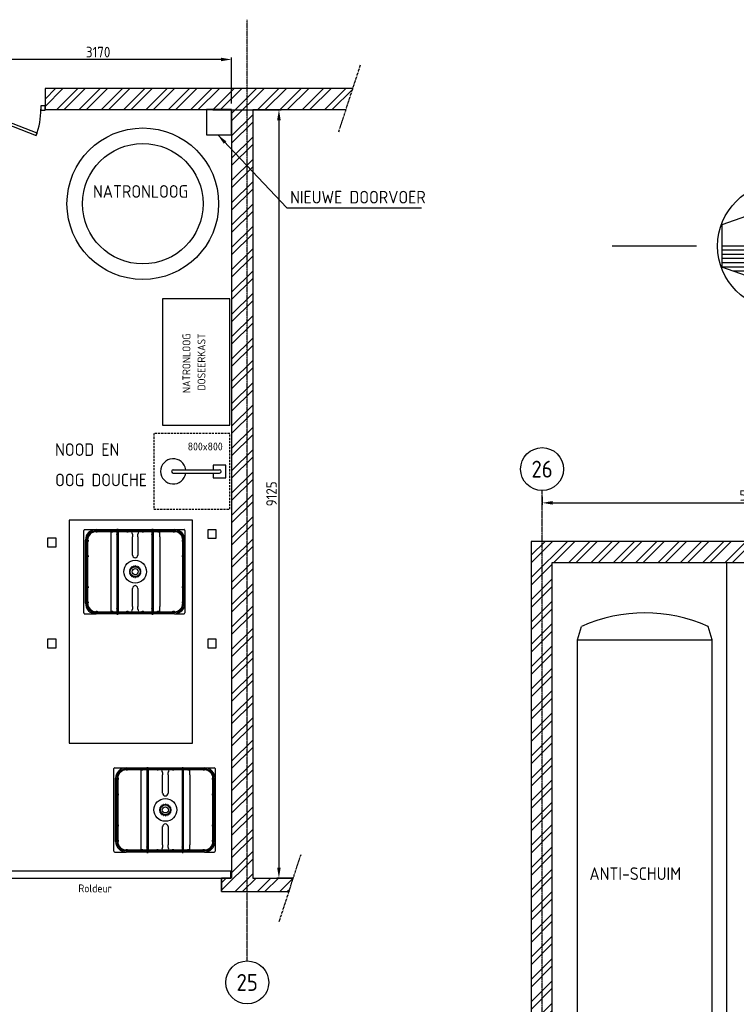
# Model space of a CAD drawing. Header units: metres. Extents: x -82085 to 58758, y -66901 to 95305.
# Tile 115 of 135: x 28091 to 36597, y 28683 to 40376. Entities that reach past the tile are written whole.
import ezdxf
from ezdxf.enums import TextEntityAlignment as Align

# ---------------------------------------------------------------- set-up
doc = ezdxf.new("R2010")
doc.units = ezdxf.units.M
doc.header["$MEASUREMENT"] = 0
doc.header["$PDSIZE"] = -1
for name, pattern in [('CENTER', [50.8, 31.75, -6.35, 6.35, -6.35]), ('CENTER-LN', [19, 10, -3, 3, -3]), ('HIDDEN', [0.375, 0.25, -0.125])]:
    doc.linetypes.add(name, pattern=pattern)
doc.layers.get('0').update_dxf_attribs({"linetype": 'CONTINUOUS'})
doc.layers.get('DEFPOINTS').update_dxf_attribs({"linetype": 'CONTINUOUS'})
for name, color, linetype in [('3', 3, 'CONTINUOUS'), ('ARCERING', 10, 'CONTINUOUS'), ('CONST', 7, 'CONTINUOUS'), ('DIM', 10, 'CONTINUOUS'), ('GEBOUW', 7, 'CONTINUOUS'), ('KADER', 7, 'CONTINUOUS'), ('LINE018', 1, 'CONTINUOUS'), ('TEXT2', 7, 'CONTINUOUS')]:
    doc.layers.add(name, color=color, linetype=linetype)
doc.styles.add('ROMANS', font='iso.shx')
doc.styles.get("Standard").update_dxf_attribs({"font": 'iso.shx'})
doc.dimstyles.get("Standard").update_dxf_attribs({"dimtxt": 0.18, "dimasz": 0.18, "dimexe": 0.18, "dimexo": 0.0625, "dimgap": 0.09, "dimtad": 0, "dimtih": 1, "dimtoh": 1, "dimdec": 4, "dimzin": 0, "dimdsep": 46, "dimtxsty": 'Standard', "dimcen": 0.09, "dimadec": 0, "dimazin": 0, "dimtfac": 1, "dimtdec": 4, "dimtofl": 0, "dimtmove": 0, "dimatfit": 3, "dimfxl": 1, "dimtolj": 1, "dimtzin": 0, "dimarcsym": 0})

# ---------------------------------------------------------------- blocks, each defined once
blk = doc.blocks.new('*D155')
at = {"layer": 'DEFPOINTS', "color": 0, "transparency": 16777216}
for p in [(34292, 34783), (39292, 34783), (39292, 34638)]:
    blk.add_point(p, dxfattribs=at)
at = {"layer": 'DIM', "color": 0, "lineweight": -2, "transparency": 16777216}
for p, q in [((34292, 34708), (34292, 34613)), ((34417, 34638), (39167, 34638)), ((39292, 34708), (39292, 34613))]:
    blk.add_line(p, q, dxfattribs=at)
at = {"layer": 'DIM', "color": 0, "transparency": 16777216}
for points in [[(34417, 34659), (34417, 34617), (34292, 34638)], [(39167, 34659), (39167, 34617), (39292, 34638)]]:
    blk.add_solid(points, dxfattribs=at)
at = {"layer": 'DIM', "color": 0, "transparency": 16777216, "insert": (36792, 34726), "char_height": 125, "attachment_point": 5}
blk.add_mtext('\\A1;5000', dxfattribs=at)
blk = doc.blocks.new('NOORDPYL')
at = {"layer": 'KADER', "color": 4}
for p, q in [((0, 40), (0, 20)), ((0, 15), (-15, 0)), ((0, 15), (15, 0)), ((0, 15), (0, -14)), ((1, 14), (1, -14)), ((2, 13), (2, -14)), ((3, 12), (3, -14)), ((4, 11), (4, -14)), ((5, 10), (5, -14)), ((6, 9), (6, -11.2)), ((7, 8), (7, -8.4)), ((8, 7), (8, -5.6)), ((9, 6), (9, -2.8)), ((10, 5), (10, 0)), ((11, 4), (11, 0)), ((12, 3), (12, 0)), ((-40, 0), (-20, 0)), ((-15, 0), (15, 0)), ((10, 0), (5, -14)), ((13, 2), (13, 0)), ((14, 1), (14, 0)), ((20, 0), (40, 0)), ((-10, 0), (-5, -14)), ((-5, -14), (5, -14)), ((0, -20), (0, -40))]:
    blk.add_line(p, q, dxfattribs=at)
at = {"layer": 'KADER', "color": 2}
blk.add_circle((0, 0), 15, dxfattribs=at)
blk = doc.blocks.new('Gebouw')
at = {"linetype": 'ByBlock', "lineweight": -2}
for p, q in [((-7750, 20250), (-7750, 12250)), ((-2750, 20250), (-7750, 20250)), ((-7500, 12000), (-7500, 20000)), ((-7500, 20000), (-2750, 20000))]:
    blk.add_line(p, q, dxfattribs=at)
blk = doc.blocks.new('Tank')
at = {"layer": 'CONST', "color": 0}
for p, q in [((-800, 5850), (-750, 6010)), ((800, 5850), (750, 6010)), ((-800, 5850), (800, 5850)), ((-800, 320), (-800, 5850)), ((800, 320), (800, 5850)), ((-800, 320), (800, 320)), ((-800, 320), (800, 320)), ((-800, 320), (-750, 160)), ((800, 320), (750, 160))]:
    blk.add_line(p, q, dxfattribs=at)
for centre, start, end in [((0, 4332.1875), 65.91484971, 114.08515029), ((0, 1837.8125), 245.91484971, 294.08515029)]:
    blk.add_arc(centre, 1837.8125, start, end, dxfattribs=at)
blk = doc.blocks.new('*D301')
at = {"layer": 'DEFPOINTS', "color": 0, "transparency": 16777216}
for p in [(27437, 39903), (27437, 39453, 3239), (30607, 39307)]:
    blk.add_point(p, dxfattribs=at)
at = {"layer": 'DIM', "color": 0, "lineweight": -2, "transparency": 16777216}
for p, q in [((27437, 39528), (27437, 39928)), ((30482, 39903), (27562, 39903)), ((30607, 39382), (30607, 39928))]:
    blk.add_line(p, q, dxfattribs=at)
at = {"layer": 'DIM', "color": 0, "transparency": 16777216}
for points in [[(27562, 39924), (27562, 39883), (27437, 39903)], [(30482, 39924), (30482, 39883), (30607, 39903)]]:
    blk.add_solid(points, dxfattribs=at)
at = {"layer": 'DIM', "color": 0, "transparency": 16777216, "insert": (29022, 39991), "char_height": 125, "attachment_point": 5}
blk.add_mtext('\\A1;3170', dxfattribs=at)
blk = doc.blocks.new('*D302')
at = {"layer": 'DEFPOINTS', "color": 0, "transparency": 16777216}
for p in [(30309, 39307), (31168, 30182), (31416, 30182)]:
    blk.add_point(p, dxfattribs=at)
at = {"layer": 'DIM', "color": 0, "lineweight": -2, "transparency": 16777216}
for p, q in [((30384, 39307), (31193, 39307)), ((31168, 39182), (31168, 30307)), ((31341, 30182), (31143, 30182))]:
    blk.add_line(p, q, dxfattribs=at)
at = {"layer": 'DIM', "color": 0, "transparency": 16777216}
for points in [[(31147, 39182), (31189, 39182), (31168, 39307)], [(31147, 30307), (31189, 30307), (31168, 30182)]]:
    blk.add_solid(points, dxfattribs=at)
at = {"layer": 'DIM', "color": 0, "transparency": 16777216, "insert": (31080, 34745), "char_height": 125, "attachment_point": 5, "rotation": 90}
blk.add_mtext('\\A1;9125', dxfattribs=at)
blk = doc.blocks.new('A$C0EA95D9B')
for p, q in [((-500, 600), (-500, 465)), ((-490, 610), (490, 610)), ((-375, 590), (375, 590)), ((500, 600), (500, 465)), ((-375, 575), (-375, 573)), ((-373, 575), (-375, 575)), ((-375, 575), (375, 575)), ((-375, 560), (-375, 573)), ((-375, 573), (-360, 573)), ((-360, 560), (-375, 560)), ((-362, 575), (-373, 575)), ((-373, 575), (-373, 575)), ((-360, 575), (-362, 575)), ((-362, 575), (-362, 575)), ((-360, 573), (-360, 575)), ((-360, 573), (-360, 560)), ((-192, 565), (-360, 565)), ((-192, 575), (-192, 573)), ((-190, 575), (-192, 575)), ((-192, 560), (-192, 573)), ((-192, 573), (-177, 573)), ((-177, 560), (-192, 560)), ((-179, 575), (-190, 575)), ((-190, 575), (-190, 575)), ((-177, 575), (-179, 575)), ((-179, 575), (-179, 575)), ((-177, 573), (-177, 575)), ((-177, 573), (-177, 560)), ((177, 565), (-177, 565)), ((177, 575), (177, 573)), ((179, 575), (177, 575)), ((177, 560), (177, 573)), ((177, 573), (192, 573)), ((192, 560), (177, 560)), ((190, 575), (179, 575)), ((179, 575), (179, 575)), ((192, 575), (190, 575)), ((190, 575), (190, 575)), ((192, 573), (192, 575)), ((192, 573), (192, 560)), ((360, 565), (192, 565)), ((360, 575), (360, 573)), ((362, 575), (360, 575)), ((360, 560), (360, 573)), ((360, 573), (375, 573)), ((375, 560), (360, 560)), ((373, 575), (362, 575)), ((362, 575), (362, 575)), ((375, 575), (373, 575)), ((373, 575), (373, 575)), ((375, 573), (375, 575)), ((375, 573), (375, 560)), ((-500, 218), (-500, 465)), ((-483, 465), (-485, 465)), ((-485, 465), (-485, 463)), ((-485, 218), (-485, 465)), ((-485, 463), (-485, 463)), ((-485, 463), (-485, 452)), ((-485, 452), (-485, 452)), ((-485, 452), (-485, 450)), ((-485, 450), (-483, 450)), ((-483, 465), (-470, 465)), ((-483, 450), (-483, 465)), ((-470, 450), (-483, 450)), ((-475, 450), (-475, 308)), ((-470, 465), (-470, 450)), ((470, 465), (483, 465)), ((470, 450), (470, 465)), ((483, 450), (470, 450)), ((475, 308), (475, 450)), ((483, 465), (483, 450)), ((485, 465), (483, 465)), ((483, 450), (485, 450)), ((485, 463), (485, 465)), ((485, 465), (485, 218)), ((485, 452), (485, 463)), ((485, 463), (485, 463)), ((485, 450), (485, 452)), ((485, 452), (485, 452)), ((500, 465), (500, 218)), ((-483, 283), (-485, 283)), ((-485, 283), (-485, 281)), ((-485, 281), (-485, 281)), ((-485, 281), (-485, 270)), ((-485, 270), (-485, 270)), ((-485, 270), (-485, 268)), ((-485, 268), (-483, 268)), ((-483, 283), (-470, 283)), ((-483, 268), (-483, 283)), ((-470, 268), (-483, 268)), ((-475, 308), (-475, 291)), ((-475, 291), (-475, 283)), ((-461, 291), (-475, 291)), ((-475, 267), (-470, 267)), ((-475, 267), (-475, 218)), ((-470, 283), (-470, 268)), ((-470, 268), (-470, 267)), ((-415, 291), (-461, 291)), ((-375, 291), (-415, 291)), ((375, 291), (-375, 291)), ((415, 291), (375, 291)), ((461, 291), (415, 291)), ((475, 291), (461, 291)), ((470, 282), (483, 282)), ((470, 267), (470, 282)), ((483, 267), (470, 267)), ((475, 291), (475, 308)), ((475, 282), (475, 291)), ((475, 218), (475, 267)), ((483, 282), (483, 267)), ((485, 282), (483, 282)), ((483, 267), (485, 267)), ((485, 280), (485, 282)), ((485, 269), (485, 280)), ((485, 280), (485, 280)), ((485, 267), (485, 269)), ((485, 269), (485, 269)), ((-505, 218), (-505, 203)), ((-505, 218), (-503, 218)), ((-505, 203), (-503, 203)), ((-472, 218), (-503, 218)), ((-472, 203), (-503, 203)), ((-500, -198), (-500, 203)), ((-485, -198), (-485, 203)), ((-475, 203), (-475, 101)), ((-472, 218), (-472, 203)), ((-465, 218), (-472, 218)), ((-465, 203), (-472, 203)), ((-442, 218), (-465, 218)), ((-465, 218), (-465, 203)), ((-442, 203), (-465, 203)), ((-442, 218), (-439, 218)), ((-442, 203), (-439, 203)), ((-373, 218), (-439, 218)), ((-373, 203), (-439, 203)), ((-370, 218), (-373, 218)), ((-370, 203), (-373, 203)), ((370, 218), (-370, 218)), ((370, 203), (-370, 203)), ((373, 218), (370, 218)), ((373, 203), (370, 203)), ((439, 218), (373, 218)), ((439, 203), (373, 203)), ((439, 218), (442, 218)), ((439, 203), (442, 203)), ((465, 218), (442, 218)), ((465, 203), (442, 203)), ((465, 218), (465, 203)), ((470, 218), (465, 218)), ((470, 203), (465, 203)), ((470, 218), (470, 203)), ((503, 218), (470, 218)), ((503, 203), (470, 203)), ((475, 99), (475, 203)), ((485, 203), (485, -198)), ((500, 203), (500, -198)), ((503, 218), (505, 218)), ((503, 203), (505, 203)), ((505, 218), (505, 203)), ((-483, 101), (-485, 101)), ((-485, 101), (-485, 99)), ((-485, 99), (-485, 99)), ((-485, 99), (-485, 88)), ((-485, 88), (-485, 88)), ((-485, 88), (-485, 86)), ((-485, 86), (-483, 86)), ((-483, 101), (-470, 101)), ((-483, 86), (-483, 101)), ((-470, 86), (-483, 86)), ((-475, 84), (-470, 84)), ((-475, 84), (-475, -81)), ((-470, 101), (-470, 86)), ((-470, 86), (-470, 84)), ((-415, 32), (-445, 32)), ((-415, 32), (-198, 32)), ((-67, 3), (-65, 3)), ((-63, 18), (-65, 18)), ((-63, 23), (-61, 23)), ((-54, 36), (-56, 37)), ((-53, 41), (-51, 40)), ((-40, 51), (-41, 53)), ((-37, 56), (-36, 54)), ((-23, 61), (-23, 63)), ((-18, 65), (-18, 63)), ((-3, 65), (-3, 67)), ((3, 67), (3, 65)), ((18, 63), (18, 65)), ((23, 63), (23, 61)), ((36, 54), (37, 56)), ((41, 53), (40, 51)), ((51, 40), (53, 41)), ((56, 37), (54, 36)), ((61, 23), (63, 23)), ((65, 18), (63, 18)), ((65, 3), (67, 3)), ((198, 32), (415, 32)), ((445, 32), (415, 32)), ((470, 99), (483, 99)), ((470, 84), (470, 99)), ((483, 84), (470, 84)), ((475, -84), (475, 84)), ((483, 99), (483, 84)), ((485, 99), (483, 99)), ((483, 84), (485, 84)), ((485, 97), (485, 99)), ((485, 86), (485, 97)), ((485, 97), (485, 97)), ((485, 84), (485, 86)), ((485, 86), (485, 86)), ((-483, -81), (-485, -81)), ((-485, -81), (-485, -83)), ((-485, -83), (-485, -83)), ((-485, -83), (-485, -94)), ((-485, -94), (-485, -94)), ((-485, -94), (-485, -96)), ((-485, -96), (-483, -96)), ((-483, -81), (-470, -81)), ((-483, -96), (-483, -81)), ((-470, -96), (-483, -96)), ((-475, -99), (-470, -99)), ((-475, -99), (-475, -198)), ((-470, -81), (-470, -96)), ((-470, -96), (-470, -99)), ((-445, -32), (-415, -32)), ((-198, -32), (-415, -32)), ((-65, -3), (-67, -3)), ((-65, -18), (-63, -18)), ((-61, -23), (-63, -23)), ((-56, -37), (-54, -36)), ((-51, -40), (-53, -41)), ((-41, -53), (-40, -51)), ((-36, -54), (-37, -56)), ((-23, -63), (-23, -61)), ((-18, -63), (-18, -65)), ((-3, -67), (-3, -65)), ((3, -65), (3, -67)), ((18, -65), (18, -63)), ((23, -61), (23, -63)), ((37, -56), (36, -54)), ((40, -51), (41, -53)), ((53, -41), (51, -40)), ((54, -36), (56, -37)), ((63, -23), (61, -23)), ((63, -18), (65, -18)), ((67, -3), (65, -3)), ((415, -32), (198, -32)), ((415, -32), (445, -32)), ((470, -84), (483, -84)), ((470, -99), (470, -84)), ((483, -99), (470, -99)), ((475, -198), (475, -99)), ((483, -84), (483, -99)), ((485, -84), (483, -84)), ((483, -99), (485, -99)), ((485, -86), (485, -84)), ((485, -97), (485, -86)), ((485, -86), (485, -86)), ((485, -99), (485, -97)), ((485, -97), (485, -97)), ((-505, -198), (-505, -213)), ((-505, -198), (-503, -198)), ((-505, -213), (-503, -213)), ((-472, -198), (-503, -198)), ((-472, -213), (-503, -213)), ((-500, -465), (-500, -213)), ((-485, -465), (-485, -213)), ((-475, -213), (-475, -263)), ((-472, -198), (-472, -213)), ((-465, -198), (-472, -198)), ((-465, -213), (-472, -213)), ((-442, -198), (-465, -198)), ((-465, -198), (-465, -213)), ((-442, -213), (-465, -213)), ((-442, -198), (-439, -198)), ((-442, -213), (-439, -213)), ((-373, -198), (-439, -198)), ((-373, -213), (-439, -213)), ((-370, -198), (-373, -198)), ((-370, -213), (-373, -213)), ((370, -198), (-370, -198)), ((370, -213), (-370, -213)), ((373, -198), (370, -198)), ((373, -213), (370, -213)), ((439, -198), (373, -198)), ((439, -213), (373, -213)), ((439, -198), (442, -198)), ((439, -213), (442, -213)), ((465, -198), (442, -198)), ((465, -213), (442, -213)), ((465, -198), (465, -213)), ((470, -198), (465, -198)), ((470, -213), (465, -213)), ((470, -198), (470, -213)), ((503, -198), (470, -198)), ((503, -213), (470, -213)), ((475, -267), (475, -213)), ((485, -213), (485, -465)), ((500, -213), (500, -465)), ((503, -198), (505, -198)), ((503, -213), (505, -213)), ((505, -198), (505, -213)), ((-483, -263), (-485, -263)), ((-485, -263), (-485, -265)), ((-485, -265), (-485, -265)), ((-485, -265), (-485, -276)), ((-485, -276), (-485, -276)), ((-485, -276), (-485, -278)), ((-485, -278), (-483, -278)), ((-483, -263), (-470, -263)), ((-483, -278), (-483, -263)), ((-470, -278), (-483, -278)), ((-475, -282), (-470, -282)), ((-475, -282), (-475, -291)), ((-475, -291), (-475, -308)), ((-475, -291), (-461, -291)), ((-475, -308), (-475, -445)), ((-470, -263), (-470, -278)), ((-470, -278), (-470, -282)), ((-461, -291), (-415, -291)), ((-375, -291), (-415, -291)), ((375, -291), (-375, -291)), ((415, -291), (375, -291)), ((415, -291), (461, -291)), ((461, -291), (475, -291)), ((470, -267), (483, -267)), ((470, -282), (470, -267)), ((483, -282), (470, -282)), ((475, -291), (475, -282)), ((475, -308), (475, -291)), ((475, -450), (475, -308)), ((483, -267), (483, -282)), ((485, -267), (483, -267)), ((483, -282), (485, -282)), ((485, -269), (485, -267)), ((485, -280), (485, -269)), ((485, -269), (485, -269)), ((485, -282), (485, -280)), ((485, -280), (485, -280)), ((-500, -465), (-500, -580)), ((-483, -445), (-485, -445)), ((-485, -445), (-485, -447)), ((-485, -447), (-485, -447)), ((-485, -447), (-485, -458)), ((-485, -458), (-485, -458)), ((-485, -458), (-485, -460)), ((-485, -460), (-483, -460)), ((-483, -445), (-470, -445)), ((-483, -460), (-483, -445)), ((-470, -460), (-483, -460)), ((-475, -465), (-470, -465)), ((-470, -445), (-470, -460)), ((-470, -460), (-470, -465)), ((470, -450), (483, -450)), ((470, -465), (470, -450)), ((483, -465), (470, -465)), ((483, -450), (483, -465)), ((485, -450), (483, -450)), ((483, -465), (485, -465)), ((485, -452), (485, -450)), ((485, -463), (485, -452)), ((485, -452), (485, -452)), ((485, -465), (485, -463)), ((485, -463), (485, -463)), ((500, -465), (500, -580)), ((-375, -560), (-360, -560)), ((-375, -573), (-375, -560)), ((-360, -573), (-375, -573)), ((-375, -573), (-375, -575)), ((-375, -575), (-373, -575)), ((375, -575), (-375, -575)), ((-373, -575), (-373, -575)), ((-373, -575), (-362, -575)), ((-362, -575), (-362, -575)), ((-362, -575), (-360, -575)), ((-360, -560), (-360, -573)), ((-360, -565), (-192, -565)), ((-360, -575), (-360, -573)), ((-192, -560), (-177, -560)), ((-192, -573), (-192, -560)), ((-177, -573), (-192, -573)), ((-192, -573), (-192, -575)), ((-192, -575), (-190, -575)), ((-190, -575), (-190, -575)), ((-190, -575), (-179, -575)), ((-179, -575), (-179, -575)), ((-179, -575), (-177, -575)), ((-177, -560), (-177, -573)), ((-177, -565), (177, -565)), ((-177, -575), (-177, -573)), ((-25, -565), (-25, -575)), ((25, -565), (25, -575)), ((177, -560), (192, -560)), ((177, -573), (177, -560)), ((192, -573), (177, -573)), ((177, -573), (177, -575)), ((177, -575), (179, -575)), ((179, -575), (179, -575)), ((179, -575), (190, -575)), ((190, -575), (190, -575)), ((190, -575), (192, -575)), ((192, -560), (192, -573)), ((192, -565), (360, -565)), ((192, -575), (192, -573)), ((360, -560), (375, -560)), ((360, -573), (360, -560)), ((375, -573), (360, -573)), ((360, -573), (360, -575)), ((360, -575), (362, -575)), ((362, -575), (362, -575)), ((362, -575), (373, -575)), ((373, -575), (373, -575)), ((373, -575), (375, -575)), ((375, -560), (375, -573)), ((375, -575), (375, -573)), ((-375, -590), (-490, -590)), ((375, -590), (-375, -590)), ((490, -590), (375, -590))]:
    blk.add_line(p, q)
for radius in [135, 65, 59.2, 36]:
    blk.add_circle((0, 0), radius)
for centre, radius, start, end in [((-490, 600), 10, 90, 180), ((-375, 465), 125, 90, 180), ((375, 465), 125, 0, 90), ((490, 600), 10, 0, 90), ((-375, 465), 110, 90, 180), ((-375, 465), 100, 90, 180), ((375, 465), 110, 0, 90), ((375, 465), 100, 0, 90), ((-198, 0), 31.9, 270, 90), ((-67, 1), 2, 90, 179.4818), ((-64, 20), 2, 162.5182, 252), ((-64, 21), 2, 72, 161.4818), ((-55, 39), 2, 144.5182, 234), ((-54, 40), 2, 54, 143.4818), ((-40, 54), 2, 126.5182, 216), ((-39, 55), 2, 36, 125.4818), ((-21, 64), 2, 108.5182, 198), ((-20, 64), 2, 18, 107.4818), ((-1, 67), 2, 90.5182, 180), ((1, 67), 2, 0, 89.4818), ((20, 64), 2, 72.5182, 162), ((21, 64), 2, 342, 71.4818), ((39, 55), 2, 54.5182, 144), ((40, 54), 2, 324, 53.4818), ((54, 40), 2, 36.5182, 126), ((55, 39), 2, 306, 35.4818), ((64, 21), 2, 18.5182, 108), ((64, 20), 2, 288, 17.4818), ((67, 1), 2, 0.5182, 90), ((198, 0), 31.9, 90, 270), ((-67, -1), 2, 180.5182, 270), ((-64, -20), 2, 108, 197.4818), ((-64, -21), 2, 198.5182, 288), ((-55, -39), 2, 126, 215.4818), ((-54, -40), 2, 216.5182, 306), ((-40, -54), 2, 144, 233.4818), ((-39, -55), 2, 234.5182, 324), ((-21, -64), 2, 162, 251.4818), ((-20, -64), 2, 252.5182, 342), ((-1, -67), 2, 180, 269.4818), ((1, -67), 2, 270.5182, 0), ((20, -64), 2, 198, 287.4818), ((21, -64), 2, 288.5182, 18), ((39, -55), 2, 216, 305.4818), ((40, -54), 2, 306.5182, 36), ((54, -40), 2, 234, 323.4818), ((55, -39), 2, 324.5182, 54), ((64, -21), 2, 252, 341.4818), ((64, -20), 2, 342.5182, 72), ((67, -1), 2, 270, 359.4818), ((-375, -465), 125, 180, 270), ((-375, -465), 110, 180, 270), ((-375, -465), 100, 180, 270), ((375, -465), 100, 270, 0), ((375, -465), 125, 270, 0), ((375, -465), 110, 270, 0), ((-490, -580), 10, 180, 270), ((490, -580), 10, 270, 0)]:
    blk.add_arc(centre, radius, start, end)
for points, knots in [([(-463, 42), (-463, 42), (-463, 42), (-462, 41), (-462, 40), (-460, 38), (-459, 37), (-457, 36), (-456, 35), (-455, 34)], [-4.481281, -4.481281, -4.481281, -4.481281, -4.478773, -4.478773, -3.943241, -3.943241, -3.42905, -3.42905, -3.025721, -3.025721, -3.025721, -3.025721]), ([(-455, 34), (-455, 34), (-455, 34), (-454, 34), (-453, 33), (-451, 33), (-450, 32), (-447, 32), (-446, 32), (-445, 32)], [5.7745865, 5.7745865, 5.7745865, 5.7745865, 5.8490566, 5.8490566, 6.0904014, 6.0904014, 6.4224286, 6.4224286, 6.7544558, 6.7544558, 6.7544558, 6.7544558]), ([(-69, 1), (-69, 1), (-69, 0), (-69, 0), (-69, 0), (-69, -1), (-69, -1)], [0, 0, 0, 0, 0.0511435, 0.0767152, 0.1278587, 0.1790022, 0.1790022, 0.1790022, 0.1790022]), ([(-65, 22), (-65, 22), (-65, 22), (-66, 21), (-66, 21), (-66, 21), (-66, 21)], [0, 0, 0, 0, 0.0255717, 0.0767152, 0.1278587, 0.1790022, 0.1790022, 0.1790022, 0.1790022]), ([(-55, 41), (-55, 41), (-56, 41), (-56, 40), (-56, 40), (-56, 40), (-56, 40)], [0, 0, 0, 0, 0.0511435, 0.102287, 0.1534305, 0.1790022, 0.1790022, 0.1790022, 0.1790022]), ([(-40, 56), (-40, 56), (-40, 56), (-41, 56), (-41, 56), (-41, 55), (-41, 55)], [0, 0, 0, 0, 0.0511435, 0.0767152, 0.1278587, 0.1790022, 0.1790022, 0.1790022, 0.1790022]), ([(-21, 66), (-21, 66), (-21, 66), (-21, 66), (-22, 65), (-22, 65), (-22, 65)], [0, 0, 0, 0, 0.0511435, 0.0767152, 0.1278587, 0.1790022, 0.1790022, 0.1790022, 0.1790022]), ([(1, 69), (1, 69), (0, 69), (0, 69), (0, 69), (-1, 69), (-1, 69)], [0, 0, 0, 0, 0.0511435, 0.0767152, 0.1278587, 0.1790022, 0.1790022, 0.1790022, 0.1790022]), ([(22, 65), (22, 65), (22, 65), (21, 66), (21, 66), (21, 66), (21, 66)], [0, 0, 0, 0, 0.0255717, 0.0767152, 0.1278587, 0.1790022, 0.1790022, 0.1790022, 0.1790022]), ([(41, 55), (41, 55), (41, 56), (41, 56), (40, 56), (40, 56), (40, 56)], [0, 0, 0, 0, 0.0511435, 0.0767152, 0.1278587, 0.1790022, 0.1790022, 0.1790022, 0.1790022]), ([(56, 40), (56, 40), (56, 40), (56, 41), (56, 41), (55, 41), (55, 41)], [0, 0, 0, 0, 0.0511435, 0.102287, 0.1278587, 0.1790022, 0.1790022, 0.1790022, 0.1790022]), ([(66, 21), (66, 21), (66, 21), (66, 21), (65, 22), (65, 22), (65, 22)], [0, 0, 0, 0, 0.0511435, 0.0767152, 0.1278587, 0.1790022, 0.1790022, 0.1790022, 0.1790022]), ([(69, -1), (69, -1), (69, -1), (69, 0), (69, 0), (69, 1), (69, 1)], [0, 0, 0, 0, 0.0255717, 0.0767152, 0.1278587, 0.1790022, 0.1790022, 0.1790022, 0.1790022]), ([(445, 32), (446, 32), (447, 32), (450, 32), (451, 33), (453, 33), (454, 34), (455, 34), (455, 34), (455, 34)], [3.0349782, 3.0349782, 3.0349782, 3.0349782, 3.3670054, 3.3670054, 3.6990326, 3.6990326, 3.9403774, 3.9403774, 4.0148475, 4.0148475, 4.0148475, 4.0148475]), ([(455, 34), (456, 35), (457, 36), (459, 37), (460, 38), (462, 40), (462, 41), (463, 42), (463, 42), (463, 42)], [-1.195561, -1.195561, -1.195561, -1.195561, -0.863705, -0.863705, -0.440632, -0.440632, 0, 0, 0.002064, 0.002064, 0.002064, 0.002064]), ([(-455, -34), (-456, -35), (-457, -36), (-459, -37), (-460, -38), (-462, -40), (-462, -41), (-463, -42), (-463, -42), (-463, -42)], [-1.195561, -1.195561, -1.195561, -1.195561, -0.863705, -0.863705, -0.440632, -0.440632, 0, 0, 0.002064, 0.002064, 0.002064, 0.002064]), ([(-445, -32), (-446, -32), (-447, -32), (-450, -32), (-451, -33), (-453, -33), (-454, -34), (-455, -34), (-455, -34), (-455, -34)], [3.0349782, 3.0349782, 3.0349782, 3.0349782, 3.3670054, 3.3670054, 3.6990326, 3.6990326, 3.9403774, 3.9403774, 4.0148475, 4.0148475, 4.0148475, 4.0148475]), ([(-66, -21), (-66, -21), (-66, -21), (-66, -21), (-65, -22), (-65, -22), (-65, -22)], [0, 0, 0, 0, 0.0511435, 0.0767152, 0.1278587, 0.1790022, 0.1790022, 0.1790022, 0.1790022]), ([(-56, -40), (-56, -40), (-56, -40), (-56, -40), (-56, -41), (-55, -41), (-55, -41)], [0, 0, 0, 0, 0.0255717, 0.0767152, 0.1278587, 0.1790022, 0.1790022, 0.1790022, 0.1790022]), ([(-41, -55), (-41, -55), (-41, -56), (-40, -56), (-40, -56), (-40, -56), (-40, -56)], [0, 0, 0, 0, 0.0511435, 0.102287, 0.1534305, 0.1790022, 0.1790022, 0.1790022, 0.1790022]), ([(-22, -65), (-22, -65), (-22, -65), (-21, -66), (-21, -66), (-21, -66), (-21, -66)], [0, 0, 0, 0, 0.0511435, 0.0767152, 0.1278587, 0.1790022, 0.1790022, 0.1790022, 0.1790022]), ([(-1, -69), (-1, -69), (-1, -69), (0, -69), (0, -69), (1, -69), (1, -69)], [0, 0, 0, 0, 0.0255717, 0.0767152, 0.1278587, 0.1790022, 0.1790022, 0.1790022, 0.1790022]), ([(21, -66), (21, -66), (21, -66), (21, -66), (22, -65), (22, -65), (22, -65)], [0, 0, 0, 0, 0.0255717, 0.0767152, 0.1278587, 0.1790022, 0.1790022, 0.1790022, 0.1790022]), ([(40, -56), (40, -56), (40, -56), (40, -56), (41, -56), (41, -55), (41, -55)], [0, 0, 0, 0, 0.0255717, 0.0767152, 0.1278587, 0.1790022, 0.1790022, 0.1790022, 0.1790022]), ([(55, -41), (55, -41), (56, -41), (56, -41), (56, -40), (56, -40), (56, -40)], [0, 0, 0, 0, 0.0511435, 0.0767152, 0.1278587, 0.1790022, 0.1790022, 0.1790022, 0.1790022]), ([(65, -22), (65, -22), (65, -22), (66, -21), (66, -21), (66, -21), (66, -21)], [0, 0, 0, 0, 0.0511435, 0.0767152, 0.1278587, 0.1790022, 0.1790022, 0.1790022, 0.1790022]), ([(455, -34), (455, -34), (455, -34), (454, -34), (453, -33), (451, -33), (450, -32), (447, -32), (446, -32), (445, -32)], [5.7745865, 5.7745865, 5.7745865, 5.7745865, 5.8490566, 5.8490566, 6.0904014, 6.0904014, 6.4224286, 6.4224286, 6.7544558, 6.7544558, 6.7544558, 6.7544558]), ([(463, -42), (463, -42), (463, -42), (462, -41), (462, -40), (460, -38), (459, -37), (457, -36), (456, -35), (455, -34)], [-4.481281, -4.481281, -4.481281, -4.481281, -4.478773, -4.478773, -3.943241, -3.943241, -3.42905, -3.42905, -3.025721, -3.025721, -3.025721, -3.025721])]:
    blk.add_open_spline(points, degree=3, knots=knots)
blk = doc.blocks.new('Nood-oog douche')
for p, q in [((-671, 20), (-121, 20)), ((-671, -20), (-121, -20))]:
    blk.add_line(p, q)
at = {"color": 1, "linetype": 'HIDDEN', "ltscale": 100}
blk.add_lwpolyline([(-900, -450), (0, -450), (0, 450), (-900, 450)], close=True, dxfattribs=at)
blk.add_lwpolyline([(-196, -20), (-196, -75), (-46, -75), (-46, 75), (-196, 75), (-196, 20)])
for centre, radius, start, end in [((-671, 0), 150, 7.6623, 352.3377), ((-671, 0), 20, 90, 270), ((-121, 0), 20, 270, 90)]:
    blk.add_arc(centre, radius, start, end)

msp = doc.modelspace()

# ---------------------------------------------------------------- hatches: boundary and pattern name
at = {"layer": 'ARCERING'}
h = msp.add_hatch(dxfattribs=at)
h.set_pattern_fill('ANSI32', color=256, scale=500)
h.set_pattern_definition([(45, (3310.73, 22572.05), (-132.5825, 132.5825), []), (45, (3399.12, 22572.05), (-132.5825, 132.5825), [])])
h.paths.add_polyline_path([(30856.68034, 39307.34335), (31963.76705, 39307.34335), (32044.73674, 39557.34335), (28392.12777, 39557.34335), (28392.12777, 39307.34335), (30606.68034, 39307.34335), (30606.68034, 30182.34335), (30486.68034, 30182.34335), (30486.68034, 30022.34335), (31287.26503, 30022.34335), (31339.08563, 30182.34335), (30856.68034, 30182.34335)])
h = msp.add_hatch(dxfattribs=at)
h.set_pattern_fill('ANSI32', color=256, scale=500)
h.set_pattern_definition([(45, (59315.58, 15946.92), (-132.5825, 132.5825), []), (45, (59403.96, 15946.92), (-132.5825, 132.5825), [])])
h.paths.add_polyline_path([(34411.68043, 26180.66483), (34411.68043, 33930.66387), (39161.7588, 33930.66387), (39161.7588, 26180.66483)], flags=17)
h.paths.add_polyline_path([(4561.68122, 26180.66483), (311.68017, 26180.66483), (311.68017, 27180.66483), (61.68147, 27180.66483), (61.68147, 26180.66483), (-2438.31942, 26180.66483), (-2438.31942, 27146.18225), (-2688.31811, 27180.66483), (-2683.31814, 25930.66548), (34411.68043, 25930.66381), (34411.68043, 26180.66483), (39161.7588, 26180.66483), (39161.7588, 25930.66381), (39861.68031, 25930.66381), (39861.68031, 26180.66483), (39411.7588, 26180.66483), (39411.7588, 34680.66489), (39161.7588, 34680.66489), (39161.7588, 34180.66489), (34161.68028, 34180.66489), (34161.68028, 26180.66483), (13411.68056, 26180.66483), (13411.68056, 27180.66483), (13161.67954, 27180.66483), (13161.67954, 26180.66483), (4811.67991, 26180.66483), (4811.67991, 27180.66483), (4561.68122, 27180.66483)])

# ---------------------------------------------------------------- linework, layer by layer
at = {"layer": '3'}
for points in [[(30306.68034, 39007.34335), (30606.68034, 39007.34335), (30606.68034, 39307.34335), (30306.68034, 39307.34335)], [(30584.37094, 35561.92201), (30584.37094, 37061.92201), (29784.37094, 37061.92201), (29784.37094, 35561.92201)], [(30142.46586, 31782.34335), (30142.46586, 34432.34335), (28677.46586, 34432.34335), (28677.46586, 31782.34335)]]:
    msp.add_lwpolyline(points, close=True, dxfattribs=at)
at = {"layer": '3', "elevation": -3238.98623}
for points in [[(30422.45622, 34217.44849), (30422.45622, 34317.44849), (30322.45622, 34317.44849), (30322.45622, 34217.44849)], [(28522.45622, 34117.44849), (28522.45622, 34217.44849), (28422.45622, 34217.44849), (28422.45622, 34117.44849)], [(28522.45622, 32917.44849), (28522.45622, 33017.44849), (28422.45622, 33017.44849), (28422.45622, 32917.44849)], [(30422.45622, 32917.44849), (30422.45622, 33017.44849), (30322.45622, 33017.44849), (30322.45622, 32917.44849)]]:
    msp.add_lwpolyline(points, close=True, dxfattribs=at)
at = {"layer": '3'}
for radius in [900.00006, 715]:
    msp.add_circle((29552.26835, 38189.88911), radius, dxfattribs=at)
at = {"layer": 'CONST', "color": 6}
msp.add_line((36486.71961, 26180.66483), (36486.71961, 33930.66387), dxfattribs=at)
at = {"layer": 'GEBOUW'}
msp.add_line((30486.68034, 30022.34335), (30486.68034, 30182.34335), dxfattribs=at)
for points in [[(32044.73674, 39557.34335), (28392.12777, 39557.34335), (28392.12777, 39307.34335), (30606.68034, 39307.34335), (30606.68034, 30182.34335), (30606.68034, 30182.34335), (30486.68034, 30182.34335), (30486.68034, 30022.34335), (31287.26503, 30022.34335)], [(30856.68034, 39307.34335), (30856.68034, 30182.34335)], [(30856.68034, 39307.34335), (31963.76705, 39307.34335)], [(30856.68034, 30182.34335), (31339.08563, 30182.34335)]]:
    msp.add_lwpolyline(points, dxfattribs=at)
for points in [[(28296.85782, 39027.3925), (27492.55753, 39340.30201), (27481.68034, 39312.34335), (28285.98063, 38999.43384)], [(28392.12777, 39350.87752), (28342.12777, 39350.87752), (28342.12777, 39300.87752), (28392.12777, 39300.87752)], [(30597.93838, 30182.34335), (30597.93838, 30262.34335), (27475.42229, 30262.34335), (27475.42229, 30182.34335)]]:
    msp.add_lwpolyline(points, close=True, dxfattribs=at)
msp.add_arc((27442.12777, 39312.34335), 900, 339.654689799, 0, dxfattribs=at)
at = {"layer": 'LINE018', "linetype": 'CENTER'}
for points in [[(31878.08337, 39042.78854), (32135.88436, 39838.76848)], [(31172.43226, 29667.78854), (31430.23325, 30463.76848)]]:
    msp.add_lwpolyline(points, dxfattribs=at)
at = {"layer": 'TEXT2', "color": 1, "linetype": 'CENTER-LN'}
for p, q in [((30791.68034, 29198.13029), (30791.68034, 40375.60094)), ((34291.68034, 13651.98968), (34291.68034, 34783.37441))]:
    msp.add_line(p, q, dxfattribs=at)
at = {"layer": 'TEXT2'}
for centre in [(34291.68034, 35038.47553), (30791.68034, 28943.02917)]:
    msp.add_circle(centre, 255.10112, dxfattribs=at)

# ---------------------------------------------------------------- block references
at = {"xscale": 50, "yscale": 50, "zscale": 50, "rotation": 270}
msp.add_blockref('NOORDPYL', (37125.20061, 37687.7643), dxfattribs=at)
at = {"layer": '3'}
for name, p in [('Nood-oog douche', (30584.37094, 35011.92201)), ('Tank', (35511.68043, 27160.66387))]:
    msp.add_blockref(name, p, dxfattribs=at)
for p, rotation in [((29461.73677, 33820.73401), 89.99999999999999), ((29819.96586, 30991.67323, 3238.98623), 90)]:
    msp.add_blockref('A$C0EA95D9B', p, dxfattribs=dict(at, rotation=rotation))
at = {"layer": 'GEBOUW'}
msp.add_blockref('Gebouw', (41911.68019, 13930.6626), dxfattribs=at)

# ---------------------------------------------------------------- texts
at = {"layer": 'GEBOUW', "style": 'ROMANS'}
for s, height, p in [('NATRONLOOG', 150, (29526.48652, 38335.94411)), ('800x800', 93.75, (30292.91255, 35307.39878)), ('ANTI-SCHUIM', 150, (35398.79268, 30234.81868))]:
    msp.add_text(s, height=height, dxfattribs=at).set_placement(p, align=Align.MIDDLE)
for s, p in [('NATRONLOOG', (30070.40187, 36294.2191)), ('DOSEERKAST', (30248.61434, 36311.19715))]:
    msp.add_text(s, height=93.75, rotation=90, dxfattribs=at).set_placement(p, align=Align.MIDDLE)
msp.add_text('Roldeur', height=93.75, dxfattribs=at).set_placement((28787.48199, 30060.17665), align=Align.MIDDLE_LEFT)
at = {"layer": 'GEBOUW', "char_height": 150, "attachment_point": 7, "line_spacing_factor": 1.44, "style": 'ROMANS'}
for s, insert in [('\\A1;NIEUWE DOORVOER', (31300.96832, 38192.97384)), ('\\A1;NOOD EN\\POOG DOUCHE', (28511.12765, 34834.99769))]:
    msp.add_mtext(s, dxfattribs=dict(at, insert=insert))
at = {"layer": 'TEXT2', "style": 'ROMANS'}
for s, p in [('26', (34291.68034, 35038.47553)), ('25', (30791.68034, 28943.02917))]:
    msp.add_text(s, height=200, dxfattribs=at).set_placement(p, align=Align.MIDDLE)

# ---------------------------------------------------------------- dimensions: what is measured, and where the dimension line sits
at = {"layer": 'DIM'}
dim = msp.add_linear_dim(base=(27436.68034, 39903.34785), p1=(30606.68034, 39307.34335), p2=(27436.68034, 39452.98492, 3238.98623), dimstyle='Standard', override={"dimtxt": 125, "dimasz": 125, "dimexe": 25, "dimexo": 75, "dimgap": 25, "dimtad": 1, "dimtih": 0, "dimtoh": 0, "dimdec": 0, "dimzin": 3, "dimcen": 0, "dimtfac": 0.008, "dimtdec": 0, "dimtzin": 3}, dxfattribs=at)
dim.commit()
dim.dimension.update_dxf_attribs({"geometry": '*D301', "text_midpoint": (29021.68034, 39903.34785), "dimtype": 160})
dim = msp.add_linear_dim(base=(31167.76292, 30182.34335), p1=(30309.21053, 39307.34335), p2=(31416.48681, 30182.34335), angle=90, dimstyle='Standard', override={"dimtxt": 125, "dimasz": 125, "dimexe": 25, "dimexo": 75, "dimgap": 25, "dimtad": 1, "dimtih": 0, "dimtoh": 0, "dimdec": 0, "dimzin": 3, "dimcen": 0, "dimtfac": 0.008, "dimtdec": 0, "dimtzin": 3}, dxfattribs=at)
dim.commit()
dim.dimension.update_dxf_attribs({"geometry": '*D302', "text_midpoint": (31080.26292, 34744.84335)})
dim = msp.add_linear_dim(base=(39291.68034, 34638.26695), p1=(34291.68034, 34783.37441), p2=(39291.68034, 34783.37441), dimstyle='Standard', override={"dimtxt": 125, "dimasz": 125, "dimexe": 25, "dimexo": 75, "dimgap": 25, "dimtad": 1, "dimtih": 0, "dimtoh": 0, "dimdec": 0, "dimzin": 3, "dimcen": 0, "dimtfac": 0.008, "dimtdec": 0, "dimtmove": 0, "dimtzin": 3}, dxfattribs=at)
dim.commit()
dim.dimension.update_dxf_attribs({"geometry": '*D155', "text_midpoint": (36791.68034, 34725.76695)})

# ---------------------------------------------------------------- leaders
at = {"layer": 'TEXT2', "color": 1, "linetype": 'Continuous'}
msp.add_leader([(30442.61405, 39007.34335), (31262.42634, 38141.84515), (32859.60646, 38141.84515)], dimstyle='Standard', override={"dimtxt": 125, "dimasz": 125, "dimexe": 25, "dimexo": 75, "dimgap": 0, "dimtad": 1, "dimtih": 0, "dimtoh": 0, "dimdec": 0, "dimzin": 3, "dimcen": 0, "dimtfac": 0.008, "dimtdec": 0, "dimtmove": 2, "dimtzin": 3}, dxfattribs=at)

doc.saveas('drawing.dxf')
